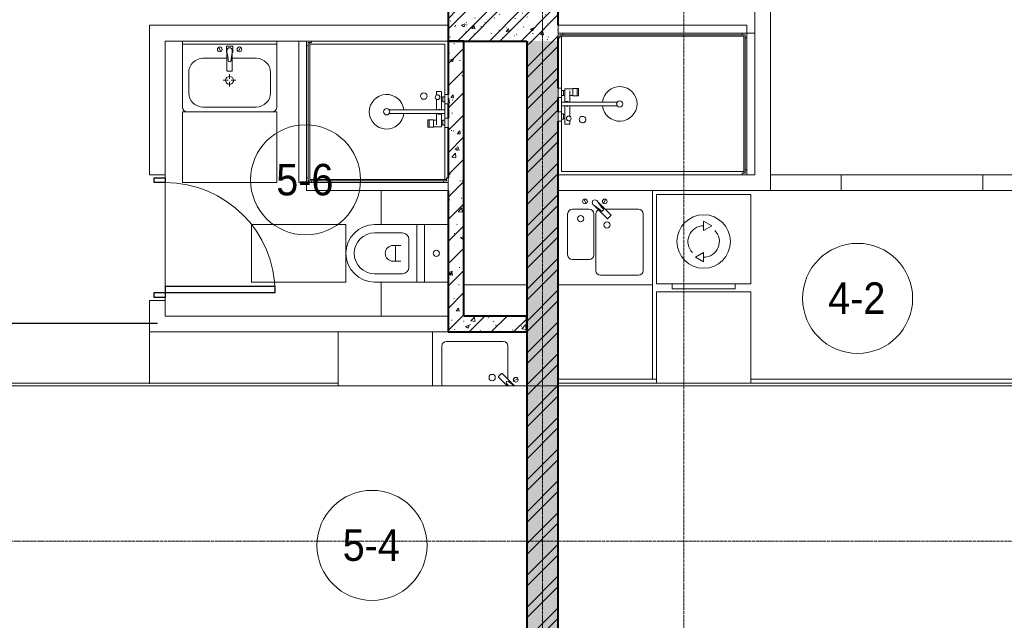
# Model space of a CAD drawing. Header units: millimetres. Extents: x 5617 to 103266, y 7718 to 198901.
# Tile 15 of 51: x 35609 to 41871, y 62796 to 66615. Entities that reach past the tile are written whole.
import ezdxf

# ---------------------------------------------------------------- set-up
doc = ezdxf.new("R2010")
doc.units = ezdxf.units.MM
doc.linetypes.add('ADSK_Линия сетки', pattern=[25, 20, -2.5, 0, -2.5])
doc.linetypes.add('Линия сетки', pattern=[25, 20, -2.5, 0, -2.5])
for name, color, linetype, lineweight in [('Двери', 7, 'Continuous', 18), ('Марки помещений', 7, 'Continuous', 20), ('Мебель', 7, 'Continuous', 18), ('Оси', 7, 'Continuous', 9), ('Перекрытия', 7, 'Continuous', 18), ('Сантехнические приборы', 7, 'Continuous', 18), ('Стены', 7, 'Continuous', 18), ('Стены разрез', 7, 'Continuous', 40), ('Стены штриховка', 7, 'Continuous', 40), ('Форма', 7, 'Continuous', 18), ('Формообразующий элемент-перекрытие', 7, 'Continuous', 18), ('Электрооборудование', 7, 'Continuous', 18)]:
    doc.layers.add(name, color=color, linetype=linetype, lineweight=lineweight)
doc.styles.add('Arial_3', font='arial.ttf', dxfattribs={"width": 0.9, "height": 200})
pattern_1 = [(50, (0, 0), (218.62117, -19.1268), [22.86, -251.46]), (355, (0, 0), (-42.2919, 229.2684), [18.288, -201.168]), (100.451, (18.22, -1.6), (176.3311, 210.13963), [19.428, -213.708]), (46.184, (0, 60.96), (325.295, -50.4516), [34.29, -377.19]), (96.636, (27.1, 56.76), (284.883, 296.9127), [29.142, -320.562]), (351.184, (0, 60.96), (284.8858, 296.9107), [27.432, -301.752]), (21, (30.48, 45.72), (181.93753, -122.7183), [22.86, -251.46]), (326, (30.48, 45.72), (74.1622, 221.0262), [18.288, -201.168]), (71.451, (45.64, 35.5), (256.10035, 98.30526), [19.428, -213.708]), (37.5, (0, 0), (3.70639, 101.465895), [3.353, -195.377, 3.353, -200.863, -201.93]), (37.5, (0, 0), (3.70639, 101.465895), [-402.946, 3.353, -198.577]), (7.5, (0, 0), (80.18358, 120.21653), [3.353, -113.081, 3.353, -190.805, -76.962]), (7.5, (0, 0), (80.18358, 120.21653), [-310.591, 3.353, -73.609]), (327.5, (-67.97, 0), (162.70865, -6.87497), [3.353, -72.847, 3.353, -234.391, -315.468]), (327.5, (-67.97, 0), (162.70865, -6.87497), [-313.944, 3.353, -312.115]), (317.5, (-98.45, 0), (177.75468, 30.51183), [3.353, -95.707, 3.353, -154.534, -224.028]), (317.5, (-98.45, 0), (177.75468, 30.51183), [-256.946, 3.353, -220.675])]
pattern_2 = [(45, (0, 0), (-101.02788, 101.02788), []), (45, (67.35, 0), (-101.02788, 101.02788), [])]
pattern_3 = [(45, (0, 0), (-70.71068, 70.71068), [])]

# ---------------------------------------------------------------- blocks, each defined once
blk = doc.blocks.new('MR_Душевой поддон - Санузел с душем_900х900-2560079-МКСС_K1_L15__47_700_')
at = {"layer": 'Сантехнические приборы', "color": 253, "true_color": 0xaaaaaa}
for p, q in [((-90, 870), (-90, 890)), ((-90, 890), (-70, 890)), ((790, 890), (-90, 890)), ((-90, 890), (-90, 10)), ((-80, 10), (-80, 880)), ((-80, 880), (790, 880)), ((-70, 890), (-70, 900)), ((770, 900), (770, 890)), ((770, 890), (790, 890)), ((780, 880), (780, 20)), ((790, 890), (790, 870)), ((790, 880), (790, 890)), ((800, 870), (800, 900)), ((-100, 870), (-90, 870)), ((790, 870), (800, 870)), ((338.7, 20), (338.7, 375.1)), ((361.3, 375.1), (361.3, 20)), ((251.9, 129.1), (298.9, 129.1)), ((251.9, 120), (251.9, 129.1)), ((298.9, 129.1), (298.9, 120)), ((251.9, 120), (298.9, 120)), ((251.9, 92.5), (251.9, 120)), ((298.9, 120), (251.9, 120)), ((298.9, 92.5), (251.9, 92.5)), ((253.8, 92.5), (296.6, 92.5)), ((253.8, 42), (253.8, 92.5)), ((266.7, 73.7), (338.7, 73.7)), ((296.6, 92.5), (296.6, 73.7)), ((298.9, 120), (298.9, 92.5)), ((361.3, 73.7), (428.7, 73.7)), ((455.7, 73.7), (479.1, 73.7)), ((479.1, 73.7), (479.1, 42)), ((-90, 30), (-100, 30)), ((-90, 10), (-90, 30)), ((-70, 10), (-90, 10)), ((-90, 10), (-80, 10)), ((250.2, 20), (-80, 20)), ((-70, 0), (-70, 10)), ((250.2, 20), (310, 20)), ((250.2, 0), (250.2, 20)), ((266.7, 42), (253.8, 42)), ((264, 34), (296, 34)), ((264, 20), (264, 34)), ((296, 20), (264, 20)), ((338.7, 42), (266.7, 42)), ((266.7, 42), (293.6, 42)), ((266.7, 34), (266.7, 42)), ((293.6, 34), (266.7, 34)), ((293.6, 42), (293.6, 34)), ((296, 34), (296, 20)), ((338.7, 20), (310, 20)), ((310, 20), (310, 0)), ((361.3, 20), (338.7, 20)), ((479.1, 42), (361.3, 42)), ((400, 20), (361.3, 20)), ((400, 0), (400, 20)), ((400, 20), (459.8, 20)), ((414, 20), (414, 34)), ((414, 34), (446, 34)), ((446, 20), (414, 20)), ((416.4, 34), (416.4, 42)), ((416.4, 42), (443.3, 42)), ((443.3, 34), (416.4, 34)), ((443.3, 42), (443.3, 34)), ((446, 34), (446, 20)), ((780, 20), (459.8, 20)), ((459.8, 20), (459.8, 0)), ((-100, 0), (-70, 0)), ((310, 0), (250.2, 0)), ((459.8, 0), (400, 0))]:
    blk.add_line(p, q, dxfattribs=at)
for centre, radius, start, end in [((350, 391.5), 110, 275.91598, 264.08402), ((350, 391.5), 20, 0, 180), ((350, 391.5), 20, 180, 0), ((350, 391.5), 20, 235.4667, 304.5333), ((450, 155.2), 20.9, 360, 180), ((450, 155.2), 20.9, 180, 360), ((350, 56.1), 15.5, 137.00933, 222.99067), ((350, 56.1), 15.5, 317.00933, 42.99067), ((442.2, 67.2), 15, 0, 180), ((442.2, 67.2), 15, 154.04828, 25.95172), ((442.2, 67.2), 15, 180, 0)]:
    blk.add_arc(centre, radius, start, end, dxfattribs=at)
blk = doc.blocks.new('MR_Зона обслуживания - MR_Зона обслуживания-2560081-МКСС_K1_L15__47_700_')
at = {"layer": 'Мебель', "lineweight": 9}
for p, q in [((450, 50), (-450, 50)), ((-450, 50), (-450, 0)), ((-450, 0), (450, 0)), ((450, 0), (450, 50))]:
    blk.add_line(p, q, dxfattribs=at)
blk = doc.blocks.new('MR_Тумба-Умывальник с зеркалом - Тумба-умывальник_600-2560072-МКСС_K1_L15__47_700_')
at = {"layer": 'Сантехнические приборы', "color": 253, "true_color": 0xaaaaaa}
for p, q in [((-300, 0), (-300, 420)), ((-170, 420), (170, 420)), ((300, 420), (300, 0)), ((-260, 200), (-260, 330)), ((260, 330), (260, 200)), ((0, 290), (0, 260)), ((-10, 250), (-40, 250)), ((-17, 73.1), (-17, 187.9)), ((-14, 190.9), (14, 190.9)), ((0, 210), (0, 240)), ((40, 250), (10, 250)), ((17, 187.9), (17, 73.1)), ((-17, 110), (-170, 110)), ((-69.7, 39.8), (-55.6, 66.3)), ((-20, 73.1), (-17, 73.1)), ((-20, 33.1), (-20, 73.1)), ((-17, 60), (-17, 73.1)), ((170, 110), (17, 110)), ((17, 73.1), (17, 60)), ((17, 73.1), (20, 73.1)), ((20, 73.1), (20, 33.1)), ((69.7, 39.8), (55.6, 66.3)), ((-300, 20), (300, 20)), ((20, 33.1), (-20, 33.1))]:
    blk.add_line(p, q, dxfattribs=at)
for centre, radius, start, end in [((-270, 420), 30, 90, 180), ((270, 420), 30, 0, 90), ((-170, 330), 90, 90, 180), ((170, 330), 90, 0, 90), ((0, 250), 25, 360, 180), ((-170, 200), 90, 180, 270), ((0, 250), 25, 180, 360), ((-14, 187.9), 3, 90, 180), ((-14, 187.9), 3, 105, 165), ((14, 187.9), 3, 0, 90), ((14, 187.9), 3, 15, 75), ((170, 200), 90, 270, 0), ((0, 124.1), 9.19, 0, 180), ((-62.7, 53.1), 15, 0, 180), ((-217.6, 129.9), 208.5, 344.18231, 358.4054), ((217.6, 129.9), 208.5, 181.5946, 195.81769), ((62.7, 53.1), 15, 0, 180), ((-62.7, 53.1), 15, 180, 0), ((0, 60), 17, 180, 0), ((62.7, 53.1), 15, 180, 0)]:
    blk.add_arc(centre, radius, start, end, dxfattribs=at)
blk = doc.blocks.new('MR_Зона обслуживания - MR_Зона обслуживания-2560074-МКСС_K1_L15__47_700_')
at = {"layer": 'Мебель', "lineweight": 9}
for p, q in [((300, 450), (-300, 450)), ((-300, 450), (-300, 0)), ((300, 0), (300, 450)), ((-300, 0), (300, 0))]:
    blk.add_line(p, q, dxfattribs=at)
blk = doc.blocks.new('MR_Унитаз напольный - Санузел с ванной-2499601-МКСС_K1_L15__47_700_')
at = {"layer": 'Сантехнические приборы', "color": 253, "true_color": 0xaaaaaa}
for p, q in [((-182.5, 200), (-182.5, 50)), ((182.5, 50), (182.5, 200)), ((-182.5, 50), (182.5, 50)), ((182.5, 50), (-182.5, 50)), ((-182.5, 50), (-182.5, 0)), ((-182.5, 0), (182.5, 0)), ((182.5, 0), (182.5, 50)), ((182.5, 0), (-182.5, 0)), ((-182.5, 0), (-182.5, -267.5)), ((-90, -50), (90, -50)), ((182.5, -267.5), (182.5, 0)), ((-130, -267.5), (-130, -90)), ((-50, -150), (-50, -100)), ((50, -100), (50, -150)), ((130, -90), (130, -267.5)), ((-50, -135), (50, -135))]:
    blk.add_line(p, q, dxfattribs=at)
for centre, radius, start, end in [((0, 125), 20, 0, 180), ((0, 125), 20, 180, 0), ((-90, -90), 40, 90, 180), ((90, -90), 40, 360, 90), ((0, -150), 50, 180, 0), ((0, -267.5), 182.5, 180, 360), ((0, -267.5), 130, 180, 0)]:
    blk.add_arc(centre, radius, start, end, dxfattribs=at)
blk = doc.blocks.new('MR_Зона обслуживания - MR_Зона обслуживания-2560062-МКСС_K1_L15__47_700_')
at = {"layer": 'Мебель', "lineweight": 9}
for p, q in [((182.5, 0), (-182.5, 0)), ((-182.5, 0), (-182.5, -600)), ((182.5, -600), (182.5, 0)), ((-182.5, -600), (182.5, -600))]:
    blk.add_line(p, q, dxfattribs=at)
blk = doc.blocks.new('MR_Зона обслуживания - MR_Зона обслуживания-V7-МКСС_K1_L15__47_700_')
at = {"layer": 'Мебель', "lineweight": 9}
for p, q in [((108.75, -425), (108.75, 0)), ((-108.75, -425), (108.75, -425))]:
    blk.add_line(p, q, dxfattribs=at)
blk = doc.blocks.new('MR_Зона обслуживания - MR_Зона обслуживания-V6-МКСС_K1_L15__47_700_')
at = {"layer": 'Мебель', "lineweight": 9}
blk.add_line((-108.75, -425), (108.75, -425), dxfattribs=at)
blk = doc.blocks.new('MR_Мойка - Кухонная мойка-V25-МКСС_K1_L15__47_700_')
at = {"layer": 'Сантехнические приборы', "color": 253, "true_color": 0xaaaaaa}
for p, q in [((-37.9, 550), (300, 550)), ((300, 550), (300, 450)), ((-30, 490), (210, 490)), ((240, 460), (240, 100)), ((-40.4, 77.5), (11.4, 129.4)), ((15.7, 129.4), (35.5, 109.6)), ((35.5, 105.4), (-40.4, 29.5)), ((210, 70), (0.1, 70)), ((2.7, 6.7), (-11.4, 33.3))]:
    blk.add_line(p, q, dxfattribs=at)
for centre, radius, start, end in [((-30, 460), 30, 90, 105), ((210, 460), 30, 0, 90), ((10, 170), 20, 0, 180), ((10, 170), 20, 180, 0), ((13.5, 127.3), 3, 45, 135), ((13.5, 127.3), 3, 45, 135), ((136.3, -77.5), 208.5, 136.5946, 148.12138), ((-171.5, 230.2), 208.5, 309.01217, 313.4054), ((-21.7, 72.3), 9.19, 315, 135), ((33.3, 107.5), 3, 315, 45), ((33.3, 107.5), 3, 315, 45), ((210, 100), 30, 270, 0), ((-4.3, 20), 15, 0, 180), ((-4.3, 20), 15, 180, 0)]:
    blk.add_arc(centre, radius, start, end, dxfattribs=at)
blk = doc.blocks.new('MR_Зона обслуживания - MR_Зона обслуживания-V26-МКСС_K1_L15__47_700_')
at = {"layer": 'Мебель', "lineweight": 9}
for p, q in [((300, 600), (-37.9, 600)), ((300, 0), (300, 600)), ((-37.9, 0), (300, 0))]:
    blk.add_line(p, q, dxfattribs=at)
blk = doc.blocks.new('MR_Мойка - Кухонная мойка-V13-МКСС_K1_L15__47_700_')
at = {"layer": 'Сантехнические приборы', "color": 253, "true_color": 0xaaaaaa}
for p, q in [((300, 50), (-300, 50)), ((300, -550), (300, 50)), ((-136.7, -6.7), (-122.6, -33.3)), ((-79, -39), (-69.8, -48.2)), ((-69.8, -48.2), (11.4, -129.4)), ((-45.7, -24.2), (-55, -14.9)), ((35.5, -105.4), (-45.7, -24.2)), ((2.7, -6.7), (-11.4, -33.3)), ((-240, -100), (-240, -360)), ((-104, -70), (-210, -70)), ((-74, -360), (-74, -100)), ((-60, -100), (-60, -460)), ((210, -70), (0.1, -70)), ((15.7, -129.4), (35.5, -109.6)), ((240, -460), (240, -100)), ((-210, -390), (-104, -390)), ((-30, -490), (210, -490)), ((-300, -550), (300, -550))]:
    blk.add_line(p, q, dxfattribs=at)
for centre, radius, start, end in [((-129.7, -20), 15, 360, 180), ((-129.7, -20), 15, 180, 360), ((-67, -26.9), 17, 45, 225), ((-171.5, -230.2), 208.5, 46.5946, 60.81769), ((136.3, 77.5), 208.5, 209.18231, 223.4054), ((-4.3, -20), 15, 360, 180), ((-4.3, -20), 15, 180, 360), ((-210, -100), 30, 90, 180), ((-157, -130), 20, 360, 180), ((-104, -100), 30, 360, 90), ((-30, -100), 30, 118.55106, 180), ((-21.7, -72.3), 9.19, 225, 45), ((33.3, -107.5), 3, 315, 45), ((33.3, -107.5), 3, 315, 45), ((210, -100), 30, 360, 90), ((-157, -130), 20, 180, 360), ((10, -170), 20, 360, 180), ((10, -170), 20, 180, 360), ((13.5, -127.3), 3, 225, 315), ((13.5, -127.3), 3, 225, 315), ((-210, -360), 30, 180, 270), ((-104, -360), 30, 270, 360), ((-30, -460), 30, 180, 270), ((210, -460), 30, 270, 360)]:
    blk.add_arc(centre, radius, start, end, dxfattribs=at)
blk = doc.blocks.new('MR_Зона обслуживания - MR_Зона обслуживания-V14-МКСС_K1_L15__47_700_')
at = {"layer": 'Мебель', "lineweight": 9}
for p, q in [((300, 0), (-300, 0)), ((300, -600), (300, 0)), ((-300, -600), (300, -600))]:
    blk.add_line(p, q, dxfattribs=at)
blk = doc.blocks.new('MR_Душевой поддон - Санузел с душем_900х1200-2560114-МКСС_K1_L15__47_700_')
at = {"layer": 'Сантехнические приборы', "color": 253, "true_color": 0xaaaaaa}
for p, q in [((-90, 1170), (-90, 1190)), ((-90, 1190), (-70, 1190)), ((790, 1190), (-90, 1190)), ((-90, 1190), (-90, 10)), ((-70, 1190), (-70, 1200)), ((770, 1200), (770, 1190)), ((770, 1190), (790, 1190)), ((790, 1190), (790, 1170)), ((790, 1180), (790, 1190)), ((800, 1170), (800, 1200)), ((-100, 1170), (-90, 1170)), ((-80, 10), (-80, 1180)), ((-80, 1180), (790, 1180)), ((780, 1180), (780, 20)), ((790, 1170), (800, 1170)), ((338.7, 20), (338.7, 375.1)), ((361.3, 375.1), (361.3, 20)), ((251.9, 129.1), (298.9, 129.1)), ((251.9, 120), (251.9, 129.1)), ((298.9, 129.1), (298.9, 120)), ((251.9, 120), (298.9, 120)), ((251.9, 92.5), (251.9, 120)), ((298.9, 120), (251.9, 120)), ((298.9, 92.5), (251.9, 92.5)), ((253.8, 92.5), (296.6, 92.5)), ((253.8, 42), (253.8, 92.5)), ((266.7, 73.7), (338.7, 73.7)), ((296.6, 92.5), (296.6, 73.7)), ((298.9, 120), (298.9, 92.5)), ((361.3, 73.7), (428.7, 73.7)), ((455.7, 73.7), (479.1, 73.7)), ((479.1, 73.7), (479.1, 42)), ((-90, 30), (-100, 30)), ((-90, 10), (-90, 30)), ((-70, 10), (-90, 10)), ((-90, 10), (-80, 10)), ((250.2, 20), (-80, 20)), ((-70, 0), (-70, 10)), ((250.2, 20), (310, 20)), ((250.2, 0), (250.2, 20)), ((266.7, 42), (253.8, 42)), ((264, 34), (296, 34)), ((264, 20), (264, 34)), ((296, 20), (264, 20)), ((338.7, 42), (266.7, 42)), ((266.7, 42), (293.6, 42)), ((266.7, 34), (266.7, 42)), ((293.6, 34), (266.7, 34)), ((293.6, 42), (293.6, 34)), ((296, 34), (296, 20)), ((338.7, 20), (310, 20)), ((310, 20), (310, 0)), ((361.3, 20), (338.7, 20)), ((479.1, 42), (361.3, 42)), ((400, 20), (361.3, 20)), ((400, 0), (400, 20)), ((400, 20), (459.8, 20)), ((414, 20), (414, 34)), ((414, 34), (446, 34)), ((446, 20), (414, 20)), ((416.4, 34), (416.4, 42)), ((416.4, 42), (443.3, 42)), ((443.3, 34), (416.4, 34)), ((443.3, 42), (443.3, 34)), ((446, 34), (446, 20)), ((780, 20), (459.8, 20)), ((459.8, 20), (459.8, 0)), ((-100, 0), (-70, 0)), ((310, 0), (250.2, 0)), ((459.8, 0), (400, 0))]:
    blk.add_line(p, q, dxfattribs=at)
for centre, radius, start, end in [((350, 391.5), 110, 275.91598, 264.08402), ((350, 391.5), 20, 0, 180), ((350, 391.5), 20, 180, 0), ((350, 391.5), 20, 235.4667, 304.5333), ((450, 155.2), 20.9, 360, 180), ((450, 155.2), 20.9, 180, 360), ((350, 56.1), 15.5, 137.00933, 222.99067), ((350, 56.1), 15.5, 317.00933, 42.99067), ((442.2, 67.2), 15, 0, 180), ((442.2, 67.2), 15, 154.04828, 25.95172), ((442.2, 67.2), 15, 180, 0)]:
    blk.add_arc(centre, radius, start, end, dxfattribs=at)
blk = doc.blocks.new('MR_Зона обслуживания - MR_Зона обслуживания-2560117-МКСС_K1_L15__47_700_')
at = {"layer": 'Мебель', "lineweight": 9}
for p, q in [((600, 50), (-600, 50)), ((-600, 50), (-600, 0)), ((-600, 0), (600, 0)), ((600, 0), (600, 50))]:
    blk.add_line(p, q, dxfattribs=at)
blk = doc.blocks.new('MR_Стиральная машина - Стиральная машина_600-2560097-МКСС_K1_L15__47_700_')
at = {"layer": 'Электрооборудование', "color": 253, "true_color": 0xaaaaaa}
for p, q in [((-300, 570), (300, 570)), ((-300, 0), (-300, 570)), ((-200, 600), (200, 600)), ((-200, 570), (-200, 600)), ((200, 600), (200, 570)), ((300, 570), (300, 0)), ((0, 430), (52, 400)), ((0, 370), (0, 430)), ((52, 400), (0, 370)), ((-52, 200), (0, 230)), ((0, 170), (-52, 200)), ((0, 230), (0, 170)), ((300, 0), (-300, 0))]:
    blk.add_line(p, q, dxfattribs=at)
for radius, start, end in [(170, 0, 180), (100, 90, 225), (100, 270, 45), (170, 180, 0)]:
    blk.add_arc((0, 300), radius, start, end, dxfattribs=at)
blk = doc.blocks.new('MR_Зона обслуживания - MR_Зона обслуживания-2560098-МКСС_K1_L15__47_700_')
at = {"layer": 'Мебель', "lineweight": 9}
for p, q in [((300, 580), (-300, 580)), ((-300, 580), (-300, 0)), ((300, 0), (300, 580)), ((-300, 0), (300, 0))]:
    blk.add_line(p, q, dxfattribs=at)
blk = doc.blocks.new('A_DOR_Door - Вн_3_Одинарная_800x2100-2943015-МКСС_K1_L15__47_700_')
at = {"layer": 'Двери', "color": 253, "lineweight": 30, "true_color": 0xaaaaaa}
for p, q in [((-380, 20), (-350, 20)), ((-380, -50), (-380, 20)), ((-350, 20), (-350, -50)), ((350, -50), (350, 20)), ((350, 20), (380, 20)), ((380, 20), (380, -50)), ((-350, -50), (-380, -50)), ((-350, -50), (-350, -750)), ((-310, -50), (-350, -50)), ((-350, -50), (-350, -750)), ((-310, -750), (-310, -50)), ((380, -50), (350, -50)), ((-350, -750), (-310, -750))]:
    blk.add_line(p, q, dxfattribs=at)
at = {"layer": 'Двери', "color": 254, "lineweight": 9, "true_color": 0xd4d4d4}
blk.add_arc((-350, -50), 700, 270, 0, dxfattribs=at)
blk = doc.blocks.new('135_SLK_K1_AR_rvt-1-МКСС_K1_L15__47_700_')
at = {"layer": 'Стены разрез', "lineweight": 9, "true_color": 0xaaaaaa}
h = blk.add_hatch(dxfattribs=at)
h.set_pattern_fill('FP_1', color=253, style=0, pattern_type=2)
h.set_pattern_definition(pattern_1)
h.paths.add_polyline_path([(25245.7, 66480), (25250, 66480), (25250, 66680), (24550, 66680), (24550, 66480), (25050, 66480)])
h = blk.add_hatch(dxfattribs=at)
h.set_pattern_fill('FP_2', color=253, style=0, pattern_type=2)
h.set_pattern_definition(pattern_2)
h.paths.add_polyline_path([(25245.7, 66480), (25250, 66480), (25250, 66680), (24550, 66680), (24550, 66480), (25050, 66480)])
h = blk.add_hatch(dxfattribs=at)
h.set_pattern_fill('FP_1', color=253, style=0, pattern_type=2)
h.set_pattern_definition(pattern_1)
h.paths.add_polyline_path([(24550, 64630), (24650, 64630), (24650, 66480), (24550, 66480), (24550, 64873)])
h = blk.add_hatch(dxfattribs=at)
h.set_pattern_fill('FP_3', color=253, style=0, pattern_type=2)
h.set_pattern_definition(pattern_3)
h.paths.add_polyline_path([(24550, 64630), (24650, 64630), (24650, 66480), (24550, 66480), (24550, 64873)])
h = blk.add_hatch(dxfattribs=at)
h.set_pattern_fill('FP_1', color=253, style=0, pattern_type=2)
h.set_pattern_definition(pattern_1)
h.paths.add_polyline_path([(25250, 60500), (25250, 66480), (25050, 66480), (25050, 60500), (25245.7, 60500)])
h = blk.add_hatch(dxfattribs=at)
h.set_pattern_fill('FP_2', color=253, style=0, pattern_type=2)
h.set_pattern_definition(pattern_2)
h.paths.add_polyline_path([(25250, 60500), (25250, 66480), (25050, 66480), (25050, 60500), (25245.7, 60500)])
h = blk.add_hatch(dxfattribs=at)
h.set_pattern_fill('FP_1', color=253, style=0, pattern_type=2)
h.set_pattern_definition(pattern_1)
h.paths.add_polyline_path([(25050, 64630), (25050, 64730), (24650, 64730), (24650, 64630), (24902.1, 64630)])
h = blk.add_hatch(dxfattribs=at)
h.set_pattern_fill('FP_3', color=253, style=0, pattern_type=2)
h.set_pattern_definition(pattern_3)
h.paths.add_polyline_path([(25050, 64630), (25050, 64730), (24650, 64730), (24650, 64630), (24902.1, 64630)])
at = {"layer": 'Перекрытия', "color": 253, "true_color": 0xaaaaaa}
for p, q in [((22750, 65610), (22750, 65630)), ((22750, 65630), (22750, 65610)), ((22750, 64920), (22750, 65580)), ((22750, 65580), (22750, 64920)), ((22750, 64830), (22750, 64850)), ((22750, 64850), (22750, 64830))]:
    blk.add_line(p, q, dxfattribs=at)
at = {"layer": 'Стены', "color": 253, "true_color": 0xaaaaaa}
for p, q in [((26500, 66530), (26500, 66780)), ((26600, 66780), (26600, 65630)), ((22650, 65630), (22650, 66580)), ((22750, 66580), (22650, 66580)), ((22750, 66580), (24550, 66580)), ((22750, 66480), (22750, 65630)), ((23600, 66480), (22750, 66480)), ((24550, 66480), (23680, 66480)), ((22650, 65630), (22750, 65630)), ((25250, 65630), (26420, 65630)), ((26600, 65630), (27050, 65630)), ((26600, 65530), (26600, 65630)), ((26600, 65530), (26600, 65630)), ((27050, 65630), (27950, 65630)), ((27050, 65530), (27050, 65630)), ((27950, 65630), (28550, 65630)), ((27950, 65630), (27950, 65530)), ((26600, 65530), (25850, 65530)), ((27050, 65530), (26600, 65530)), ((27950, 65530), (27050, 65530)), ((28550, 65530), (27950, 65530)), ((22650, 64730), (22650, 64830)), ((22750, 64830), (22650, 64830)), ((22750, 64830), (22750, 64730)), ((22649.6, 64299.3), (22649.6, 64739.6)), ((22650.4, 64739.6), (22649.6, 64739.6)), ((22650, 64730), (22650, 64630)), ((22650.4, 64739.6), (22650.4, 64299.3)), ((22750, 64730), (24125, 64730)), ((21600, 64685.4), (22700, 64685.4)), ((22700, 64684.6), (21600, 64684.6)), ((23850, 64630), (22650, 64630)), ((22700, 64685.4), (22700, 64684.6)), ((25875, 64329.6), (25250, 64329.6)), ((25850, 64330.4), (25875, 64330.4)), ((26475, 64330.4), (28500, 64330.4)), ((28500, 64329.6), (26475, 64329.6))]:
    blk.add_line(p, q, dxfattribs=at)
at = {"layer": 'Стены разрез', "color": 253, "true_color": 0xaaaaaa}
for p, q in [((24550, 66680), (24550, 66480)), ((25250, 66580), (25250, 66680)), ((24550, 66480), (24550, 66139.8)), ((24650, 66480), (25050, 66480)), ((24650, 64730), (24650, 66480)), ((25050, 66480), (25050, 64730)), ((25250, 66480), (25250, 66500)), ((25250, 66179.8), (25250, 66480)), ((24550, 66080), (24550, 65990)), ((25250, 66030), (25250, 66120)), ((25250, 60500), (25250, 65970.2)), ((24550, 65930.2), (24550, 65610)), ((24550, 65530), (24550, 64630)), ((25050, 64730), (24650, 64730)), ((24550, 64630), (24650, 64630)), ((24650, 64630), (25050, 64630)), ((25050, 64630), (25050, 60500))]:
    blk.add_line(p, q, dxfattribs=at)
at = {"layer": 'Стены штриховка', "color": 253, "true_color": 0xaaaaaa}
for p, q in [((24550, 66480), (24650, 66480)), ((24650, 66480), (24550, 66480)), ((25050, 64730), (25050, 64630)), ((25050, 64630), (25050, 64730))]:
    blk.add_line(p, q, dxfattribs=at)
at = {"layer": 'Двери', "color": 253, "lineweight": 18, "true_color": 0xaaaaaa, "rotation": 89.99999999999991}
blk.add_blockref('A_DOR_Door - Вн_3_Одинарная_800x2100-2943015-МКСС_K1_L15__47_700_', (22700, 65230), dxfattribs=at)
at = {"layer": 'Мебель', "color": 253, "lineweight": 18, "true_color": 0xaaaaaa}
for name, p in [('MR_Зона обслуживания - MR_Зона обслуживания-2560117-МКСС_K1_L15__47_700_', (25850, 66530)), ('MR_Зона обслуживания - MR_Зона обслуживания-V14-МКСС_K1_L15__47_700_', (25550, 64930))]:
    blk.add_blockref(name, p, dxfattribs=at)
for name, p, rotation in [('MR_Зона обслуживания - MR_Зона обслуживания-2560081-МКСС_K1_L15__47_700_', (26450, 66080), 269.9999999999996), ('MR_Зона обслуживания - MR_Зона обслуживания-2560081-МКСС_K1_L15__47_700_', (23650, 66030), 90.00000000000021), ('MR_Зона обслуживания - MR_Зона обслуживания-2560074-МКСС_K1_L15__47_700_', (23160, 66030), 180), ('MR_Зона обслуживания - MR_Зона обслуживания-2560081-МКСС_K1_L15__47_700_', (24100, 65580), 180), ('MR_Зона обслуживания - MR_Зона обслуживания-V6-МКСС_K1_L15__47_700_', (24550, 65421.2), 269.9999999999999), ('MR_Зона обслуживания - MR_Зона обслуживания-2560062-МКСС_K1_L15__47_700_', (23900, 65130), 269.9999999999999), ('MR_Зона обслуживания - MR_Зона обслуживания-V7-МКСС_K1_L15__47_700_', (24550, 64838.7), 269.9999999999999), ('MR_Зона обслуживания - MR_Зона обслуживания-2560098-МКСС_K1_L15__47_700_', (26175, 64885), 180), ('MR_Зона обслуживания - MR_Зона обслуживания-V26-МКСС_K1_L15__47_700_', (24450, 64330), 90)]:
    blk.add_blockref(name, p, dxfattribs=dict(at, rotation=rotation))
at = {"layer": 'Сантехнические приборы', "color": 253, "lineweight": 18, "true_color": 0xaaaaaa}
for name, p, rotation in [('MR_Душевой поддон - Санузел с душем_900х1200-2560114-МКСС_K1_L15__47_700_', (25250, 66430), 269.9999999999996), ('MR_Тумба-Умывальник с зеркалом - Тумба-умывальник_600-2560072-МКСС_K1_L15__47_700_', (23160, 66480), 180), ('MR_Душевой поддон - Санузел с душем_900х900-2560079-МКСС_K1_L15__47_700_', (24550, 65680), 90.00000000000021), ('MR_Унитаз напольный - Санузел с ванной-2499601-МКСС_K1_L15__47_700_', (24350, 65130), 269.9999999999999), ('MR_Мойка - Кухонная мойка-V25-МКСС_K1_L15__47_700_', (25000, 64330), 90)]:
    blk.add_blockref(name, p, dxfattribs=dict(at, rotation=rotation))
blk.add_blockref('MR_Мойка - Кухонная мойка-V13-МКСС_K1_L15__47_700_', (25550, 65480), dxfattribs=at)
at = {"layer": 'Электрооборудование', "color": 253, "lineweight": 18, "true_color": 0xaaaaaa, "rotation": 180}
blk.add_blockref('MR_Стиральная машина - Стиральная машина_600-2560097-МКСС_K1_L15__47_700_', (26175, 65505), dxfattribs=at)
blk = doc.blocks.new('135_SLK_K1_AR_FCD_rvt-1-МКСС_K1_L15__47_700_')
at = {"layer": 'Форма', "color": 253, "lineweight": 5, "true_color": 0xaaaaaa}
blk.add_line((25050, 64930), (24650, 64930), dxfattribs=at)
at = {"layer": 'Форма', "color": 253, "lineweight": 9, "true_color": 0xaaaaaa}
blk.add_line((44115, 64287.7), (13904.7, 64287.7), dxfattribs=at)
at = {"layer": 'Формообразующий элемент-перекрытие', "color": 253, "lineweight": 5, "true_color": 0xaaaaaa}
for p, q in [((18120, 64305.2), (23850, 64305.2)), ((25250, 64305.2), (25875, 64305.2)), ((26475, 64305.2), (28550, 64305.2))]:
    blk.add_line(p, q, dxfattribs=at)
blk = doc.blocks.new('050_Марка_Помещение - Номер-620969-МКСС_K1_L15__47_700_')
at = {"layer": 'Марки помещений'}
blk.add_circle((0, 0), 3.5, dxfattribs=at)

msp = doc.modelspace()

# ---------------------------------------------------------------- linework, layer by layer
at = {"layer": 'Оси', "linetype": 'Линия сетки'}
for p, q in [((38934, 57340.2), (38934, 78150)), ((39834, 57340.2), (39834, 78150))]:
    msp.add_line(p, q, dxfattribs=at)
at = {"layer": 'Оси', "linetype": 'ADSK_Линия сетки'}
msp.add_line((71384, 63300), (25496.4, 63300), dxfattribs=at)

# ---------------------------------------------------------------- block references
at = {"lineweight": 5}
for name in ['135_SLK_K1_AR_FCD_rvt-1-МКСС_K1_L15__47_700_', '135_SLK_K1_AR_rvt-1-МКСС_K1_L15__47_700_']:
    msp.add_blockref(name, (13784, 0), dxfattribs=at)
at = {"layer": 'Марки помещений', "xscale": 99.99999999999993, "yscale": 99.99999999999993, "zscale": 99.99999999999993}
for p in [(37427.2, 65596.9), (40938.2, 64843.3), (37849.9, 63272.7)]:
    msp.add_blockref('050_Марка_Помещение - Номер-620969-МКСС_K1_L15__47_700_', p, dxfattribs=at)

# ---------------------------------------------------------------- texts
at = {"layer": 'Марки помещений', "lineweight": 9, "char_height": 200, "width": 447.342, "attachment_point": 1, "style": 'Arial_3'}
for s, insert in [('5-6', (37240.6, 65698.6)), ('4-2', (40751.6, 64945)), ('5-4', (37663.4, 63374.4))]:
    msp.add_mtext(s, dxfattribs=dict(at, insert=insert))

doc.saveas('drawing.dxf')
